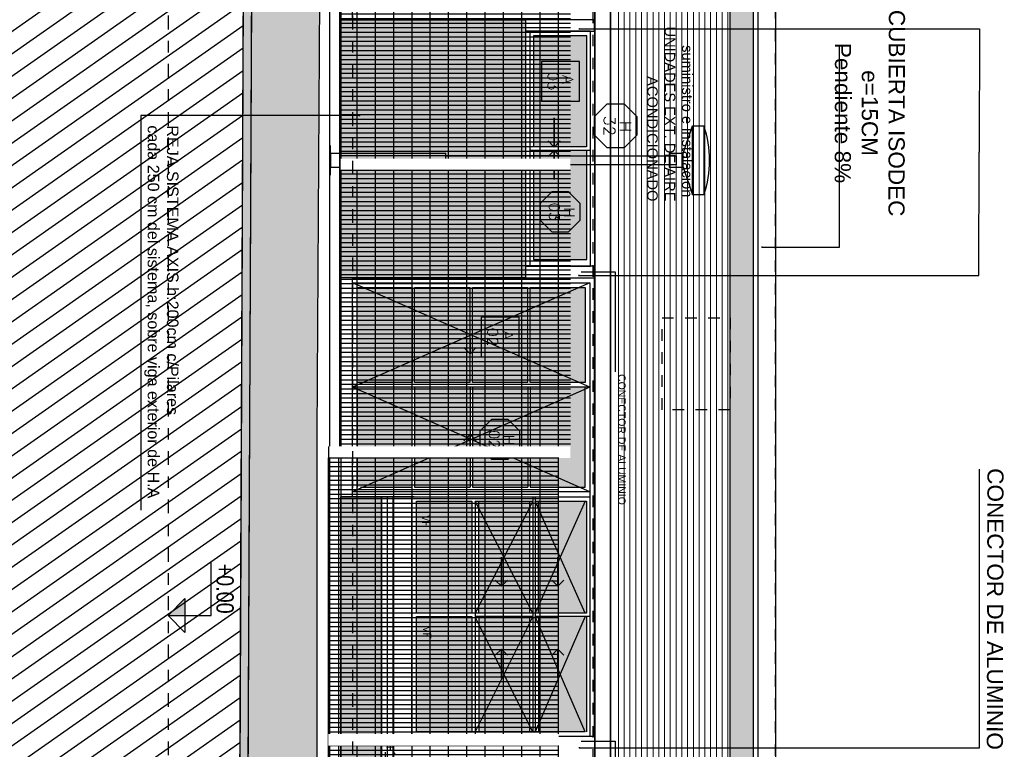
# Model space of a CAD drawing. Header units: millimetres. Extents: x 4617 to 4884, y 1258 to 1784.
# Tile 140 of 256: x 4721.35 to 4729.89, y 1411.14 to 1417.47. Entities that reach past the tile are written whole.
import ezdxf
from ezdxf.enums import TextEntityAlignment as Align

# ---------------------------------------------------------------- set-up
doc = ezdxf.new("R2010")
doc.units = ezdxf.units.MM
doc.header["$LTSCALE"] = 0.4
doc.set_wipeout_variables(frame=1)
for name, pattern in [('DASHDOT', [1, 0.5, -0.25, 0, -0.25]), ('DOT', [6.35, 0, -6.35]), ('RAYITAS', [0.375, 0.25, -0.125])]:
    doc.linetypes.add(name, pattern=pattern)
for name, color, linetype in [('00 AC - ABERTURAS ALUMINIO - HATCH', 254, 'Continuous'), ('00 AC - ABERTURAS ALUMINIO - TIPO', 3, 'Continuous'), ('200', 6, 'Continuous'), ('200cotas50', 1, 'Continuous'), ('A ALUMINIO', 4, 'Continuous'), ('A HERRERÍA', 4, 'Continuous'), ('A MURO', 1, 'Continuous'), ('A MURO VISTO', 2, 'Continuous'), ('A PROYECCION', 8, 'Continuous'), ('A VEGETACIÓN', 253, 'Continuous'), ('Hatch 354', 254, 'Continuous'), ('Hatch Ladrillo Visto', 32, 'Continuous'), ('Hatch MURO', 252, 'Continuous'), ('TXT', 3, 'Continuous'), ('TXT COTA', 3, 'Continuous'), ('TXT TERMINACIONES', 3, 'Continuous')]:
    doc.layers.add(name, color=color, linetype=linetype)
doc.layers.add('04 gris', color=252, linetype='Continuous', lineweight=13)
doc.layers.add('A_PAVIMENTO EXT_', color=254, linetype='Continuous', lineweight=9)
doc.styles.add('arial', font='arial.ttf')
doc.styles.add('ARIAL 0.0014', font='arial.ttf', dxfattribs={"height": 0.0014})
doc.styles.add('ARIAL NARROW', font='ARIALN.TTF')
doc.styles.add('ROMANS', font='romans', dxfattribs={"height": 2})
doc.styles.add('SaAS simplex', font='simplex.shx', dxfattribs={"width": 0.8})
doc.styles.get("Standard").update_dxf_attribs({"font": 'arial.ttf'})
doc.dimstyles.new('COTAS 125', dxfattribs={"dimscale": 0.01, "dimtxt": 15, "dimasz": 8, "dimexe": 5, "dimexo": 20, "dimgap": 10, "dimtad": 0, "dimzin": 9, "dimdsep": 46, "dimtxsty": 'SaAS simplex', "dimblk": 'OBLIQUE', "dimcen": 0, "dimclrd": 8, "dimclre": 8, "dimclrt": 256, "dimadec": 1, "dimazin": 0, "dimtfac": 1, "dimtmove": 2, "dimatfit": 3, "dimldrblk": 'OBLIQUE', "dimfxl": 10, "dimlwd": -1, "dimlwe": -1, "dimarcsym": 0})

# ---------------------------------------------------------------- blocks, each defined once
blk = doc.blocks.new('AL 02 b f')
at = {"layer": 'Hatch 354'}
h = blk.add_hatch(color=256, dxfattribs=at)
h.dxf.hatch_style = 1
h.paths.add_polyline_path([(0.9068, 2.0241), (0.08, 2.0241), (0.08, 1.5466), (0.9068, 1.5466)])
h.paths.add_polyline_path([(1.8136, 2.0241), (0.9468, 2.0241), (0.9468, 1.5466), (1.8136, 1.5466)])
h.paths.add_polyline_path([(1.8136, 1.5266), (0.9468, 1.5266), (0.9468, 1.0441), (1.8136, 1.0441)])
h.paths.add_polyline_path([(0.9068, 1.5266), (0.08, 1.5266), (0.08, 1.0441), (0.9068, 1.0441)])
h.paths.add_polyline_path([(0.9068, 1.0241), (0.08, 1.0241), (0.08, 0.5416), (0.9068, 0.5416)])
h.paths.add_polyline_path([(1.8136, 1.0241), (0.9468, 1.0241), (0.9468, 0.5416), (1.8136, 0.5416)])
h.paths.add_polyline_path([(1.8136, 0.5216), (0.9468, 0.5216), (0.9468, 0.0441), (1.8136, 0.0441)])
h.paths.add_polyline_path([(0.9068, 0.5216), (0.08, 0.5216), (0.08, 0.0441), (0.9068, 0.0441)])
h.paths.add_polyline_path([(2.9068, 1.0391), (1.9368, 1.0391), (1.9368, 0.5591), (2.9068, 0.5591)])
h.paths.add_polyline_path([(3.9366, 1.0389), (2.9368, 1.0391), (2.9368, 0.5591), (3.9366, 0.5591)])
h.paths.add_polyline_path([(3.9366, 1.5391), (2.9368, 1.5391), (2.9368, 1.0991), (3.9365, 1.0991)])
h.paths.add_polyline_path([(2.9068, 1.5391), (1.9368, 1.5391), (1.9368, 1.0991), (2.9068, 1.0991)])
h.paths.add_polyline_path([(2.9068, 2.0341), (1.9368, 2.0341), (1.9368, 1.6191), (2.9068, 1.6191)])
h.paths.add_polyline_path([(3.9366, 2.0341), (3.0346, 2.0341), (2.9368, 2.0341), (2.9368, 1.6189), (3.9366, 1.6189)])
at = {"layer": 'A ALUMINIO'}
for p, q in [((1.8969, 2.1041), (-0.0033, 2.1041)), ((3.9767, 2.1041), (-0.0033, 2.1041)), ((3.9766, 2.1041), (-0.0033, 2.1041)), ((-0.0033, 0.0041), (-0.0033, 2.1041)), ((0.9468, 2.0641), (0.9468, 0.0041)), ((1.8536, 2.0641), (3.9766, 2.0641)), ((2.9368, 2.0641), (2.9368, 1.5891)), ((3.9767, 2.1041), (3.9767, 0.5191)), ((1.8136, 2.0241), (0.9468, 2.0241)), ((1.8136, 1.5466), (1.8136, 2.0241)), ((1.9368, 1.5891), (1.9368, 2.0241)), ((2.9368, 2.0341), (3.9366, 2.0341)), ((3.9366, 2.0241), (3.9366, 1.5391)), ((0.9468, 1.5466), (1.8136, 1.5466)), ((1.8968, 1.5891), (3.9366, 1.5891)), ((1.8968, 1.5691), (3.9366, 1.5691)), ((1.9368, 1.0691), (1.9368, 1.5691)), ((2.9368, 1.6189), (3.9366, 1.6189)), ((2.9368, 1.5691), (2.9368, 1.0691)), ((2.9368, 1.5391), (3.9366, 1.5391)), ((3.9366, 1.5391), (3.9365, 1.0389)), ((0.9068, 1.5266), (0.08, 1.5266)), ((0.9468, 1.5266), (1.8136, 1.5266)), ((1.9368, 1.0691), (3.9766, 1.0691)), ((1.9368, 1.0391), (2.9068, 1.0391)), ((2.9368, 1.0991), (3.9366, 1.0991)), ((2.9368, 1.0391), (3.9366, 1.0389)), ((0.9068, 1.0241), (0.08, 1.0241)), ((0.9468, 1.0241), (1.8136, 1.0241)), ((3.9766, 0.5191), (1.8968, 0.5191)), ((1.8969, 0.0041), (-0.0033, 0.0041)), ((0.9468, 0.0441), (1.8136, 0.0441))]:
    blk.add_line(p, q, dxfattribs=at)
for points in [[(0.04, 0.0041), (0.04, 2.0641), (1.8536, 2.0641), (1.8536, 0.0041)], [(1.8968, 0.0041), (1.8968, 2.0641)], [(1.9368, 1.5891), (1.9368, 2.0241)], [(2.9068, 1.5391), (2.9068, 1.0991), (1.9368, 1.0991), (1.9368, 1.5391), (2.9068, 1.5391)], [(0.9068, 1.5266), (0.9068, 1.0441), (0.08, 1.0441), (0.08, 1.5266)], [(0.9468, 1.0441), (1.8136, 1.0441), (1.8136, 1.5266)], [(2.9068, 1.0391), (2.9068, 0.5591), (1.9368, 0.5591), (1.9368, 1.0391)], [(3.9366, 1.0389), (3.9366, 0.5592), (2.9368, 0.559), (2.9368, 1.0391)], [(0.9068, 1.0241), (0.9068, 0.5416), (0.08, 0.5416), (0.08, 1.0241)], [(0.9468, 0.5416), (1.8136, 0.5416), (1.8136, 1.0241)], [(1.8136, 0.0741), (1.8136, 0.5216), (0.9468, 0.5216)]]:
    blk.add_lwpolyline(points, dxfattribs=at)
for points in [[(0.08, 1.5566), (0.08, 2.0241), (0.9068, 2.0241), (0.9068, 1.5466), (0.08, 1.5466)], [(2.9068, 2.0341), (2.9068, 1.6191), (1.9368, 1.6191), (1.9368, 2.0341)], [(0.08, 0.5216), (0.9068, 0.5216), (0.9068, 0.0441), (0.08, 0.0441)]]:
    blk.add_lwpolyline(points, close=True, dxfattribs=at)
at = {"layer": 'A PROYECCION'}
for p, q in [((0.04, 2.0641), (0.9468, 0.0041)), ((0.9468, 2.0641), (0.04, 0.0041)), ((0.9468, 2.0641), (1.8536, 0.0041)), ((1.8536, 2.0641), (0.9468, 0.0041)), ((2.9068, 2.0241), (1.9368, 1.5891)), ((1.9368, 2.0241), (2.9068, 1.5891)), ((2.9368, 2.0241), (3.9366, 1.5891)), ((3.9366, 2.0241), (2.9368, 1.5891)), ((1.9368, 1.5691), (2.9068, 1.0691)), ((2.9068, 1.569), (1.9368, 1.0691)), ((2.9368, 1.569), (3.9366, 1.0691)), ((3.9366, 1.5691), (2.9417, 1.0691))]:
    blk.add_line(p, q, dxfattribs=at)
for points in [[(2.6215, 1.8384), (2.6746, 1.7853), (2.4218, 1.7853), (2.6746, 1.7853), (2.6215, 1.7323)], [(3.2719, 1.8384), (3.2188, 1.7853), (3.4716, 1.7853), (3.2188, 1.7853), (3.2719, 1.7323)], [(2.6213, 1.3484), (2.6744, 1.2953), (2.4216, 1.2953), (2.6744, 1.2953), (2.6213, 1.2423)], [(3.2721, 1.3484), (3.219, 1.2953), (3.4718, 1.2953), (3.219, 1.2953), (3.2721, 1.2423)], [(0.603, 1.0772), (0.6561, 1.0241), (0.5286, 1.0241), (0.6561, 1.0241), (0.603, 0.971)], [(1.4111, 1.0772), (1.358, 1.0241), (1.4856, 1.0241), (1.358, 1.0241), (1.4111, 0.971)]]:
    blk.add_lwpolyline(points, dxfattribs=at)
blk = doc.blocks.new('ab baño')
at = {"layer": 'Hatch 354'}
h = blk.add_hatch(color=256, dxfattribs=at)
h.dxf.hatch_style = 1
h.paths.add_polyline_path([(-1.004, -0.53), (-0.06, -0.53), (-0.06, -0.0659), (-1.004, -0.0659)])
h.paths.add_polyline_path([(-1.9992, -0.53), (-1.0353, -0.53), (-1.0356, -0.0659), (-1.9992, -0.0659)])
at = {"layer": 'A ALUMINIO'}
for p, q in [((-1.0356, -0.07), (-1.0356, -0.53)), ((-1.004, -0.04), (-1.004, -0.56)), ((0, -0.56), (-2.0396, -0.56))]:
    blk.add_line(p, q, dxfattribs=at)
blk.add_lwpolyline([(0, -0.0359), (-2.0396, -0.0359), (-2.0396, -0.6), (0, -0.6)], close=True, dxfattribs=at)
for points in [[(-1.0356, -0.0659), (-1.9992, -0.0659), (-1.9992, -0.53), (-1.035, -0.53)], [(-1.005, -0.53), (-0.06, -0.53), (-0.06, -0.0659), (-1.004, -0.0659)]]:
    blk.add_lwpolyline(points, dxfattribs=at)
at = {"layer": 'A PROYECCION'}
for points in [[(-1.0877, -0.2969), (-1.0346, -0.35), (-1.2874, -0.35), (-1.0346, -0.35), (-1.0877, -0.4031)], [(-0.9515, -0.2969), (-1.0046, -0.35), (-0.7518, -0.35), (-1.0046, -0.35), (-0.9515, -0.4031)]]:
    blk.add_lwpolyline(points, dxfattribs=at)
blk = doc.blocks.new('AXIS 2')
at = {"layer": 'A HERRERÍA'}
h = blk.add_hatch(dxfattribs=at)
h.set_pattern_fill('GRATE', color=254, scale=0.05, angle=180)
h.set_pattern_definition([(90, (221.17776, 192.91385), (-0.0396875, 2e-17), []), (180, (221.17776, 192.91385), (-1e-16, -0.15875), [])])
h.paths.add_polyline_path([(368.218, 149.751), (368.2182, 148.2675), (368.2182, 149.7207)], flags=16)
h.paths.add_polyline_path([(368.2186, 147.8057), (368.2182, 149.8057), (365.8217, 149.8057), (365.822, 147.8057)])
blk.add_lwpolyline([(365.722, 147.8057), (365.822, 147.8057), (365.822, 149.8057)], dxfattribs=at)
at = {"ltscale": 0.001}
blk.add_wipeout([(368.2186, 149.8057), (368.2186, 147.8057), (368.3186, 147.8057), (368.3186, 149.8057)], dxfattribs=at).dxf.layer = 'A HERRERÍA'
blk = doc.blocks.new('Nivel corte')
at = {"color": 0}
for p, q in [((0, 0.2), (0.25, 0.2)), ((0, 0), (0, 0.2)), ((0.0784, 0.0784), (-0.0784, 0.0784)), ((0, 0), (-0.0784, 0.0784)), ((0, 0), (0.0784, 0.0784))]:
    blk.add_line(p, q, dxfattribs=at)
blk.add_solid([(0, 0), (0.0784, 0.0784), (0, 0.0784), (0.0784, 0.0784)], dxfattribs=at)
at = {"color": 0, "style": 'ARIAL NARROW', "flags": 4}
blk.add_attdef('NIVEL', text='', height=0.08, dxfattribs=at).set_placement((0.125, 0.2), align=Align.BOTTOM_CENTER)
blk = doc.blocks.new('*U468')
at = {"color": 0, "linetype": 'ByBlock'}
blk.add_lwpolyline([(-0.287, -0.195), (0.287, -0.195), (0.287, 0.354), (-0.287, 0.354)], close=True, dxfattribs=at)
at = {"color": 0, "linetype": 'ByBlock', "style": 'ROMANS', "width": 1.1}
blk.add_text('A', height=0.15, dxfattribs=at).set_placement((-0.088, 0.112))
at = {"color": 0, "linetype": 'ByBlock', "style": 'ROMANS', "width": 1.05}
blk.add_attdef('NRO', text='', height=0.15, dxfattribs=at).set_placement((0, -0.027), align=Align.MIDDLE)
blk = doc.blocks.new('*U575')
at = {"color": 0, "linetype": 'ByBlock', "ltscale": 0.1}
blk.add_lwpolyline([(0, 0.344), (0.119, 0.344), (0.288, 0.175), (0.288, -0.064), (0.119, -0.233), (0, -0.233), (-0.119, -0.233), (-0.288, -0.064), (-0.288, 0.175), (-0.119, 0.344)], close=True, dxfattribs=at)
at = {"color": 0, "style": 'ROMANS', "width": 1.1}
blk.add_text('H', height=0.15, dxfattribs=at).set_placement((-0.088, 0.112))
at = {"color": 0, "linetype": 'ByBlock', "style": 'ROMANS', "width": 1.05}
blk.add_attdef('NRO', text='', height=0.15, dxfattribs=at).set_placement((0, -0.027), align=Align.MIDDLE)
blk = doc.blocks.new('_Oblique')
at = {"layer": 'TXT COTA', "color": 0, "lineweight": -2}
blk.add_line((-0.5, -0.5), (0.5, 0.5), dxfattribs=at)
blk = doc.blocks.new('A$C4B2F62BB')
at = {"layer": 'A HERRERÍA'}
for p, q in [((0.24, 3.07), (0, 3.15)), ((0.36, 3.07), (0.6, 3.15))]:
    blk.add_line(p, q, dxfattribs=at)
for points in [[(0, 3.25), (0.6, 3.25), (0.6, 3.15), (0, 3.15)], [(0.24, 2.95), (0.36, 2.95), (0.36, 3.07), (0.24, 3.07)], [(0.24, 0.01), (0.36, 0.01), (0.36, 1.01), (0.24, 1.01)], [(0.175, 0), (0.425, 0), (0.425, 0.01), (0.175, 0.01)]]:
    blk.add_lwpolyline(points, close=True, dxfattribs=at)
blk.add_lwpolyline([(0.26, 1.01), (0.26, 3.01), (0.34, 3.01), (0.34, 1.01)], dxfattribs=at)
blk.add_arc((0.3, 2.375), 0.925, 71.07536, 108.92464, dxfattribs=at)

msp = doc.modelspace()

# ---------------------------------------------------------------- hatches: boundary and pattern name
at = {"layer": '04 gris'}
h = msp.add_hatch(color=256, dxfattribs=at)
h.dxf.hatch_style = 1
h.paths.add_polyline_path([(4723.4114, 1429.9994), (4723.2588, 1396.0386), (4723.1888, 1396.0386), (4723.3421, 1429.9994)])
at = {"layer": 'A MURO VISTO', "ltscale": 0.001}
h = msp.add_hatch(color=252, dxfattribs=at)
h.dxf.hatch_style = 1
h.paths.add_polyline_path([(4727.5105, 1395.9383), (4727.5105, 1429.8494), (4727.7105, 1429.8494), (4727.7105, 1395.9383)])
at = {"layer": 'A MURO VISTO'}
h = msp.add_hatch(color=253, dxfattribs=at)
h.dxf.hatch_style = 1
h.paths.add_polyline_path([(4724.4829, 1413.3285), (4724.4839, 1406.6788), (4724.134, 1406.6788), (4724.133, 1413.3285)])
at = {"layer": 'A VEGETACIÓN'}
h = msp.add_hatch(dxfattribs=at)
h.set_pattern_fill('LINE', color=253, scale=0.05, angle=-55, double=1)
h.set_pattern_definition([(215, (219.56141, 680.53685), (0.091055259, -0.130040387), [])])
edge = h.paths.add_edge_path()
edge.add_arc((4605.9806, 1374.5539), 117.0414, 0.841143, 1.641994)
edge.add_line((4722.9739, 1377.9077), (4722.9739, 1378.3078))
edge.add_line((4722.9739, 1378.3078), (4723.1239, 1378.3078))
edge.add_line((4723.1239, 1378.3078), (4723.1239, 1381.0768))
edge.add_line((4723.1239, 1381.0768), (4723.121, 1381.1052))
edge.add_line((4723.121, 1381.1052), (4723.1182, 1381.1335))
edge.add_line((4723.1182, 1381.1335), (4723.1153, 1381.1619))
edge.add_line((4723.1153, 1381.1619), (4723.1124, 1381.1903))
edge.add_line((4723.1124, 1381.1903), (4723.1095, 1381.2187))
edge.add_line((4723.1095, 1381.2187), (4723.1066, 1381.247))
edge.add_line((4723.1066, 1381.247), (4723.1037, 1381.2754))
edge.add_line((4723.1037, 1381.2754), (4723.1008, 1381.3038))
edge.add_line((4723.1008, 1381.3038), (4723.0979, 1381.3322))
edge.add_line((4723.0979, 1381.3322), (4723.095, 1381.3605))
edge.add_line((4723.095, 1381.3605), (4723.0921, 1381.3889))
edge.add_line((4723.0921, 1381.3889), (4723.0892, 1381.4173))
edge.add_line((4723.0892, 1381.4173), (4723.0863, 1381.4457))
edge.add_line((4723.0863, 1381.4457), (4723.0834, 1381.474))
edge.add_line((4723.0834, 1381.474), (4723.0804, 1381.5024))
edge.add_line((4723.0804, 1381.5024), (4723.0775, 1381.5308))
edge.add_line((4723.0775, 1381.5308), (4723.0745, 1381.5592))
edge.add_line((4723.0745, 1381.5592), (4723.0716, 1381.5875))
edge.add_line((4723.0716, 1381.5875), (4723.0686, 1381.6159))
edge.add_line((4723.0686, 1381.6159), (4723.0657, 1381.6443))
edge.add_line((4723.0657, 1381.6443), (4723.0627, 1381.6727))
edge.add_line((4723.0627, 1381.6727), (4723.0597, 1381.701))
edge.add_line((4723.0597, 1381.701), (4723.0567, 1381.7294))
edge.add_line((4723.0567, 1381.7294), (4723.0537, 1381.7578))
edge.add_line((4723.0537, 1381.7578), (4723.0507, 1381.7862))
edge.add_line((4723.0507, 1381.7862), (4723.0476, 1381.8145))
edge.add_line((4723.0476, 1381.8145), (4723.0446, 1381.8429))
edge.add_line((4723.0446, 1381.8429), (4723.0415, 1381.8713))
edge.add_line((4723.0415, 1381.8713), (4723.0385, 1381.8997))
edge.add_line((4723.0385, 1381.8997), (4723.0354, 1381.928))
edge.add_line((4723.0354, 1381.928), (4723.0323, 1381.9564))
edge.add_line((4723.0323, 1381.9564), (4723.0292, 1381.9848))
edge.add_line((4723.0292, 1381.9848), (4723.0261, 1382.0132))
edge.add_line((4723.0261, 1382.0132), (4723.0229, 1382.0415))
edge.add_line((4723.0229, 1382.0415), (4723.0198, 1382.0699))
edge.add_line((4723.0198, 1382.0699), (4723.0166, 1382.0983))
edge.add_line((4723.0166, 1382.0983), (4723.0134, 1382.1267))
edge.add_line((4723.0134, 1382.1267), (4723.0102, 1382.1551))
edge.add_line((4723.0102, 1382.1551), (4723.007, 1382.1834))
edge.add_line((4723.007, 1382.1834), (4723.0037, 1382.2118))
edge.add_line((4723.0037, 1382.2118), (4723.0005, 1382.2402))
edge.add_line((4723.0005, 1382.2402), (4722.9972, 1382.2686))
edge.add_line((4722.9972, 1382.2686), (4722.9939, 1382.297))
edge.add_line((4722.9939, 1382.297), (4722.9906, 1382.3253))
edge.add_line((4722.9906, 1382.3253), (4722.9873, 1382.3537))
edge.add_line((4722.9873, 1382.3537), (4722.9839, 1382.3821))
edge.add_line((4722.9839, 1382.3821), (4722.9805, 1382.4105))
edge.add_line((4722.9805, 1382.4105), (4722.9771, 1382.4389))
edge.add_line((4722.9771, 1382.4389), (4722.9737, 1382.4672))
edge.add_line((4722.9737, 1382.4672), (4722.9703, 1382.4956))
edge.add_line((4722.9703, 1382.4956), (4722.9668, 1382.524))
edge.add_line((4722.9668, 1382.524), (4722.9633, 1382.5524))
edge.add_line((4722.9633, 1382.5524), (4722.9598, 1382.5808))
edge.add_line((4722.9598, 1382.5808), (4722.9563, 1382.6092))
edge.add_line((4722.9563, 1382.6092), (4722.9527, 1382.6375))
edge.add_line((4722.9527, 1382.6375), (4722.9491, 1382.6659))
edge.add_line((4722.9491, 1382.6659), (4722.9455, 1382.6943))
edge.add_line((4722.9455, 1382.6943), (4722.9419, 1382.7227))
edge.add_line((4722.9419, 1382.7227), (4722.9382, 1382.7511))
edge.add_line((4722.9382, 1382.7511), (4722.9345, 1382.7795))
edge.add_line((4722.9345, 1382.7795), (4722.9308, 1382.8078))
edge.add_line((4722.9308, 1382.8078), (4722.9271, 1382.8362))
edge.add_line((4722.9271, 1382.8362), (4722.9233, 1382.8646))
edge.add_line((4722.9233, 1382.8646), (4722.9195, 1382.893))
edge.add_line((4722.9195, 1382.893), (4722.9157, 1382.9214))
edge.add_line((4722.9157, 1382.9214), (4722.9118, 1382.9498))
edge.add_line((4722.9118, 1382.9498), (4722.9079, 1382.9782))
edge.add_line((4722.9079, 1382.9782), (4722.904, 1383.0065))
edge.add_line((4722.904, 1383.0065), (4722.9, 1383.0349))
edge.add_line((4722.9, 1383.0349), (4722.8961, 1383.0633))
edge.add_line((4722.8961, 1383.0633), (4722.892, 1383.0917))
edge.add_line((4722.892, 1383.0917), (4722.888, 1383.1201))
edge.add_line((4722.888, 1383.1201), (4722.8839, 1383.1485))
edge.add_line((4722.8839, 1383.1485), (4722.8798, 1383.1769))
edge.add_line((4722.8798, 1383.1769), (4722.8757, 1383.2053))
edge.add_line((4722.8757, 1383.2053), (4722.8715, 1383.2337))
edge.add_line((4722.8715, 1383.2337), (4722.8673, 1383.2621))
edge.add_line((4722.8673, 1383.2621), (4722.863, 1383.2905))
edge.add_line((4722.863, 1383.2905), (4722.8587, 1383.3188))
edge.add_line((4722.8587, 1383.3188), (4722.8544, 1383.3472))
edge.add_line((4722.8544, 1383.3472), (4722.85, 1383.3756))
edge.add_line((4722.85, 1383.3756), (4722.8456, 1383.404))
edge.add_line((4722.8456, 1383.404), (4722.8412, 1383.4324))
edge.add_line((4722.8412, 1383.4324), (4722.8367, 1383.4608))
edge.add_line((4722.8367, 1383.4608), (4722.8322, 1383.4892))
edge.add_line((4722.8322, 1383.4892), (4722.8277, 1383.5176))
edge.add_line((4722.8277, 1383.5176), (4722.8231, 1383.546))
edge.add_line((4722.8231, 1383.546), (4722.8185, 1383.5744))
edge.add_line((4722.8185, 1383.5744), (4722.8138, 1383.6028))
edge.add_line((4722.8138, 1383.6028), (4722.8091, 1383.6312))
edge.add_line((4722.8091, 1383.6312), (4722.8043, 1383.6596))
edge.add_line((4722.8043, 1383.6596), (4722.7996, 1383.688))
edge.add_line((4722.7996, 1383.688), (4722.7947, 1383.7164))
edge.add_line((4722.7947, 1383.7164), (4722.7898, 1383.7448))
edge.add_line((4722.7898, 1383.7448), (4722.7849, 1383.7732))
edge.add_line((4722.7849, 1383.7732), (4722.78, 1383.8016))
edge.add_line((4722.78, 1383.8016), (4722.775, 1383.83))
edge.add_line((4722.775, 1383.83), (4722.7699, 1383.8584))
edge.add_line((4722.7699, 1383.8584), (4722.7648, 1383.8868))
edge.add_line((4722.7648, 1383.8868), (4722.7597, 1383.9152))
edge.add_line((4722.7597, 1383.9152), (4722.7545, 1383.9436))
edge.add_line((4722.7545, 1383.9436), (4722.7493, 1383.972))
edge.add_line((4722.7493, 1383.972), (4722.744, 1384.0004))
edge.add_line((4722.744, 1384.0004), (4722.7387, 1384.0288))
edge.add_line((4722.7387, 1384.0288), (4722.7333, 1384.0572))
edge.add_line((4722.7333, 1384.0572), (4722.7279, 1384.0857))
edge.add_line((4722.7279, 1384.0857), (4722.7224, 1384.1141))
edge.add_line((4722.7224, 1384.1141), (4722.7169, 1384.1425))
edge.add_line((4722.7169, 1384.1425), (4722.7114, 1384.1709))
edge.add_line((4722.7114, 1384.1709), (4722.7058, 1384.1993))
edge.add_line((4722.7058, 1384.1993), (4722.7002, 1384.2277))
edge.add_line((4722.7002, 1384.2277), (4722.6945, 1384.2561))
edge.add_line((4722.6945, 1384.2561), (4722.6889, 1384.2845))
edge.add_line((4722.6889, 1384.2845), (4722.6832, 1384.3129))
edge.add_line((4722.6832, 1384.3129), (4722.6776, 1384.3413))
edge.add_line((4722.6776, 1384.3413), (4722.672, 1384.3698))
edge.add_line((4722.672, 1384.3698), (4722.6664, 1384.3982))
edge.add_line((4722.6664, 1384.3982), (4722.6608, 1384.4266))
edge.add_line((4722.6608, 1384.4266), (4722.6553, 1384.455))
edge.add_line((4722.6553, 1384.455), (4722.6498, 1384.4834))
edge.add_line((4722.6498, 1384.4834), (4722.6443, 1384.5118))
edge.add_line((4722.6443, 1384.5118), (4722.6389, 1384.5402))
edge.add_line((4722.6389, 1384.5402), (4722.6336, 1384.5686))
edge.add_line((4722.6336, 1384.5686), (4722.6284, 1384.597))
edge.add_line((4722.6284, 1384.597), (4722.6232, 1384.6254))
edge.add_line((4722.6232, 1384.6254), (4722.6182, 1384.6538))
edge.add_line((4722.6182, 1384.6538), (4722.6132, 1384.6822))
edge.add_line((4722.6132, 1384.6822), (4722.6083, 1384.7106))
edge.add_line((4722.6083, 1384.7106), (4722.6036, 1384.739))
edge.add_line((4722.6036, 1384.739), (4722.599, 1384.7674))
edge.add_line((4722.599, 1384.7674), (4722.5945, 1384.7958))
edge.add_line((4722.5945, 1384.7958), (4722.5901, 1384.8242))
edge.add_line((4722.5901, 1384.8242), (4722.5859, 1384.8526))
edge.add_line((4722.5859, 1384.8526), (4722.5818, 1384.881))
edge.add_line((4722.5818, 1384.881), (4722.5779, 1384.9093))
edge.add_line((4722.5779, 1384.9093), (4722.5742, 1384.9377))
edge.add_line((4722.5742, 1384.9377), (4722.5706, 1384.9661))
edge.add_line((4722.5706, 1384.9661), (4722.5672, 1384.9945))
edge.add_line((4722.5672, 1384.9945), (4722.564, 1385.0229))
edge.add_line((4722.564, 1385.0229), (4722.561, 1385.0512))
edge.add_line((4722.561, 1385.0512), (4722.5582, 1385.0796))
edge.add_line((4722.5582, 1385.0796), (4722.5557, 1385.108))
edge.add_line((4722.5557, 1385.108), (4722.5533, 1385.1363))
edge.add_line((4722.5533, 1385.1363), (4722.5512, 1385.1647))
edge.add_line((4722.5512, 1385.1647), (4722.5493, 1385.193))
edge.add_line((4722.5493, 1385.193), (4722.5477, 1385.2214))
edge.add_line((4722.5477, 1385.2214), (4722.5463, 1385.2497))
edge.add_line((4722.5463, 1385.2497), (4722.5452, 1385.2781))
edge.add_line((4722.5452, 1385.2781), (4722.5443, 1385.3064))
edge.add_line((4722.5443, 1385.3064), (4722.5437, 1385.3347))
edge.add_line((4722.5437, 1385.3347), (4722.5434, 1385.3631))
edge.add_line((4722.5434, 1385.3631), (4722.5434, 1385.3914))
edge.add_line((4722.5434, 1385.3914), (4722.5437, 1385.4197))
edge.add_line((4722.5437, 1385.4197), (4722.5443, 1385.448))
edge.add_line((4722.5443, 1385.448), (4722.5452, 1385.4763))
edge.add_line((4722.5452, 1385.4763), (4722.5464, 1385.5046))
edge.add_line((4722.5464, 1385.5046), (4722.548, 1385.533))
edge.add_line((4722.548, 1385.533), (4722.5498, 1385.5612))
edge.add_line((4722.5498, 1385.5612), (4722.5519, 1385.5895))
edge.add_line((4722.5519, 1385.5895), (4722.5543, 1385.6178))
edge.add_line((4722.5543, 1385.6178), (4722.5569, 1385.6461))
edge.add_line((4722.5569, 1385.6461), (4722.5598, 1385.6744))
edge.add_line((4722.5598, 1385.6744), (4722.563, 1385.7026))
edge.add_line((4722.563, 1385.7026), (4722.5664, 1385.7309))
edge.add_line((4722.5664, 1385.7309), (4722.5701, 1385.7591))
edge.add_line((4722.5701, 1385.7591), (4722.574, 1385.7874))
edge.add_line((4722.574, 1385.7874), (4722.5781, 1385.8156))
edge.add_line((4722.5781, 1385.8156), (4722.5825, 1385.8439))
edge.add_line((4722.5825, 1385.8439), (4722.5871, 1385.8721))
edge.add_line((4722.5871, 1385.8721), (4722.5918, 1385.9003))
edge.add_line((4722.5918, 1385.9003), (4722.5968, 1385.9285))
edge.add_line((4722.5968, 1385.9285), (4722.602, 1385.9567))
edge.add_line((4722.602, 1385.9567), (4722.6073, 1385.9849))
edge.add_line((4722.6073, 1385.9849), (4722.6129, 1386.0131))
edge.add_line((4722.6129, 1386.0131), (4722.6185, 1386.0412))
edge.add_line((4722.6185, 1386.0412), (4722.6244, 1386.0694))
edge.add_line((4722.6244, 1386.0694), (4722.6304, 1386.0975))
edge.add_line((4722.6304, 1386.0975), (4722.6366, 1386.1257))
edge.add_line((4722.6366, 1386.1257), (4722.6429, 1386.1538))
edge.add_line((4722.6429, 1386.1538), (4722.6493, 1386.1819))
edge.add_line((4722.6493, 1386.1819), (4722.6559, 1386.21))
edge.add_line((4722.6559, 1386.21), (4722.6626, 1386.2381))
edge.add_line((4722.6626, 1386.2381), (4722.6694, 1386.2662))
edge.add_line((4722.6694, 1386.2662), (4722.6763, 1386.2942))
edge.add_line((4722.6763, 1386.2942), (4722.6832, 1386.3223))
edge.add_line((4722.6832, 1386.3223), (4722.6903, 1386.3503))
edge.add_line((4722.6903, 1386.3503), (4722.6975, 1386.3784))
edge.add_line((4722.6975, 1386.3784), (4722.7047, 1386.4064))
edge.add_line((4722.7047, 1386.4064), (4722.712, 1386.4344))
edge.add_line((4722.712, 1386.4344), (4722.7194, 1386.4624))
edge.add_line((4722.7194, 1386.4624), (4722.7268, 1386.4904))
edge.add_line((4722.7268, 1386.4904), (4722.7343, 1386.5183))
edge.add_line((4722.7343, 1386.5183), (4722.7418, 1386.5463))
edge.add_line((4722.7418, 1386.5463), (4722.7493, 1386.5742))
edge.add_line((4722.7493, 1386.5742), (4722.7569, 1386.6022))
edge.add_line((4722.7569, 1386.6022), (4722.7645, 1386.6301))
edge.add_line((4722.7645, 1386.6301), (4722.772, 1386.658))
edge.add_line((4722.772, 1386.658), (4722.7796, 1386.6858))
edge.add_line((4722.7796, 1386.6858), (4722.7872, 1386.7137))
edge.add_line((4722.7872, 1386.7137), (4722.7948, 1386.7415))
edge.add_line((4722.7948, 1386.7415), (4722.8024, 1386.7694))
edge.add_line((4722.8024, 1386.7694), (4722.81, 1386.7972))
edge.add_line((4722.81, 1386.7972), (4722.8176, 1386.825))
edge.add_line((4722.8176, 1386.825), (4722.8252, 1386.8528))
edge.add_line((4722.8252, 1386.8528), (4722.8328, 1386.8806))
edge.add_line((4722.8328, 1386.8806), (4722.8404, 1386.9083))
edge.add_line((4722.8404, 1386.9083), (4722.8481, 1386.9361))
edge.add_line((4722.8481, 1386.9361), (4722.8557, 1386.9638))
edge.add_line((4722.8557, 1386.9638), (4722.8633, 1386.9916))
edge.add_line((4722.8633, 1386.9916), (4722.8709, 1387.0193))
edge.add_line((4722.8709, 1387.0193), (4722.8786, 1387.047))
edge.add_line((4722.8786, 1387.047), (4722.8862, 1387.0747))
edge.add_line((4722.8862, 1387.0747), (4722.8938, 1387.1024))
edge.add_line((4722.8938, 1387.1024), (4722.9015, 1387.13))
edge.add_line((4722.9015, 1387.13), (4722.9091, 1387.1577))
edge.add_line((4722.9091, 1387.1577), (4722.9168, 1387.1853))
edge.add_line((4722.9168, 1387.1853), (4722.9244, 1387.213))
edge.add_line((4722.9244, 1387.213), (4722.9321, 1387.2406))
edge.add_line((4722.9321, 1387.2406), (4722.9397, 1387.2682))
edge.add_line((4722.9397, 1387.2682), (4722.9474, 1387.2958))
edge.add_line((4722.9474, 1387.2958), (4722.955, 1387.3234))
edge.add_line((4722.955, 1387.3234), (4722.9627, 1387.351))
edge.add_line((4722.9627, 1387.351), (4722.9703, 1387.3786))
edge.add_line((4722.9703, 1387.3786), (4722.978, 1387.4062))
edge.add_line((4722.978, 1387.4062), (4722.9857, 1387.4338))
edge.add_line((4722.9857, 1387.4338), (4722.9933, 1387.4613))
edge.add_line((4722.9933, 1387.4613), (4723.001, 1387.4889))
edge.add_line((4723.001, 1387.4889), (4723.0087, 1387.5164))
edge.add_line((4723.0087, 1387.5164), (4723.0163, 1387.5439))
edge.add_line((4723.0163, 1387.5439), (4723.024, 1387.5715))
edge.add_line((4723.024, 1387.5715), (4723.0317, 1387.599))
edge.add_line((4723.0317, 1387.599), (4723.0394, 1387.6265))
edge.add_line((4723.0394, 1387.6265), (4723.047, 1387.654))
edge.add_line((4723.047, 1387.654), (4723.0547, 1387.6815))
edge.add_line((4723.0547, 1387.6815), (4723.0624, 1387.709))
edge.add_line((4723.0624, 1387.709), (4723.0701, 1387.7365))
edge.add_line((4723.0701, 1387.7365), (4723.0778, 1387.764))
edge.add_line((4723.0778, 1387.764), (4723.0855, 1387.7915))
edge.add_line((4723.0855, 1387.7915), (4723.0931, 1387.819))
edge.add_line((4723.0931, 1387.819), (4723.1008, 1387.8464))
edge.add_line((4723.1008, 1387.8464), (4723.1085, 1387.8739))
edge.add_line((4723.1085, 1387.8739), (4723.1162, 1387.9014))
edge.add_line((4723.1162, 1387.9014), (4723.1239, 1387.9288))
edge.add_line((4723.1239, 1387.9288), (4723.1316, 1387.9563))
edge.add_line((4723.1316, 1387.9563), (4723.1393, 1387.9838))
edge.add_line((4723.1393, 1387.9838), (4723.147, 1388.0112))
edge.add_line((4723.147, 1388.0112), (4723.1547, 1388.0387))
edge.add_line((4723.1547, 1388.0387), (4723.1624, 1388.0661))
edge.add_line((4723.1624, 1388.0661), (4723.1701, 1388.0935))
edge.add_line((4723.1701, 1388.0935), (4723.1778, 1388.121))
edge.add_line((4723.1778, 1388.121), (4723.1854, 1388.1484))
edge.add_line((4723.1854, 1388.1484), (4723.1931, 1388.1759))
edge.add_line((4723.1931, 1388.1759), (4723.2008, 1388.2033))
edge.add_line((4723.2008, 1388.2033), (4723.2085, 1388.2308))
edge.add_line((4723.2085, 1388.2308), (4723.2162, 1388.2582))
edge.add_line((4723.2162, 1388.2582), (4723.2239, 1388.2856))
edge.add_line((4723.2239, 1388.2856), (4723.1539, 1388.286))
edge.add_line((4723.1539, 1388.286), (4723.1604, 1389.7356))
edge.add_line((4723.1604, 1389.7356), (4722.9581, 1389.7356))
edge.add_line((4722.9581, 1389.7356), (4722.9581, 1389.8856))
edge.add_line((4722.9581, 1389.8856), (4723.1611, 1389.8856))
edge.add_line((4723.1611, 1389.8856), (4723.1881, 1395.8883))
edge.add_line((4723.1881, 1395.8883), (4722.9581, 1395.8883))
edge.add_line((4722.9581, 1395.8883), (4722.9581, 1396.0384))
edge.add_line((4722.9581, 1396.0384), (4723.1888, 1396.0386))
edge.add_line((4723.1888, 1396.0386), (4723.3421, 1429.9994))
edge.add_line((4723.3421, 1429.9994), (4723.0914, 1429.9994))
edge.add_line((4723.0914, 1429.9994), (4723.0914, 1430.1494))
edge.add_line((4723.0914, 1430.1494), (4723.3421, 1430.1494))
edge.add_line((4723.3421, 1430.1494), (4723.3533, 1432.6338))
edge.add_line((4723.3533, 1432.6338), (4723.0914, 1432.6338))
edge.add_line((4723.0914, 1432.6338), (4723.0914, 1432.7838))
edge.add_line((4723.0914, 1432.7838), (4723.4239, 1432.7838))
edge.add_line((4723.4239, 1432.7838), (4723.4572, 1440.1848))
edge.add_line((4723.4572, 1440.1848), (4716.8743, 1440.1848))
edge.add_line((4716.8743, 1440.1848), (4716.8743, 1376.2721))
edge.add_line((4716.8743, 1376.2721), (4723.0094, 1376.2721))
at = {"layer": 'A_PAVIMENTO EXT_'}
h = msp.add_hatch(dxfattribs=at)
h.set_pattern_fill('AR-CONC', color=256, scale=0.0025, angle=-90)
h.set_pattern_definition([(230, (127.50474, 863.74182), (-0.455461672, 0.039847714), [0.047625, -0.523875]), (175, (127.50474, 863.7418), (0.088108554, -0.477642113), [0.0381, -0.41910146]), (280.451445, (127.4668, 863.74514), (-0.367353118, -0.43779438), [0.04047502, -0.44522561]), (226.1842, (127.50474, 863.6148), (-0.6776976, 0.10510582), [0.0714375, -0.7858125]), (276.635558, (127.44826, 863.6236), (-0.593510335, -0.61856531), [0.06071256, -0.66783902]), (171.184151, (127.50474, 863.6148), (-0.59351034, -0.61856531), [0.05714992, -0.62864933]), (201, (127.44124, 863.64657), (-0.379035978, 0.255662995), [0.047625, -0.523875]), (146, (127.44124, 863.64657), (-0.15450507, -0.460469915), [0.0381, -0.4191]), (251.451445, (127.40965, 863.66788), (-0.53354105, -0.204806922), [0.04047502, -0.445224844]), (217.5, (127.50474, 863.74182), (-0.007721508, -0.211387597), [0, -0.41402, 0, -0.42545, 0, -0.4206875]), (187.5, (127.50474, 863.74182), (-0.167049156, -0.250451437), [0, -0.24257, 0, -0.404495, 0, -0.1603375]), (147.5, (127.64634, 863.74182), (-0.338976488, 0.01432186), [0, -0.15875, 0, -0.4953, 0, -0.657225]), (137.5, (127.70984, 863.74182), (-0.370322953, -0.063566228), [0, -0.206375, 0, -0.32893, 0, -0.466725])])
h.paths.add_polyline_path([(4723.7288, 1396.0386), (4723.9239, 1396.0385), (4723.9239, 1413.8651), (4724.0214, 1429.5975), (4724.0224, 1429.5958), (4724.0224, 1429.8977), (4724.0233, 1429.8994), (4724.0239, 1429.9994), (4723.8814, 1429.9994), (4723.8114, 1429.9994), (4723.4114, 1429.9994), (4723.2588, 1396.0386), (4723.6588, 1396.0386)])
h.paths.add_polyline_path([(4723.5094, 1429.6944), (4723.4114, 1429.7924), (4723.5094, 1429.8904)], flags=16)
h.paths.add_polyline_path([(4723.5092, 1396.5324), (4723.5092, 1396.1914), (4723.6624, 1396.1914), (4723.6624, 1396.5324)], flags=16)
h.paths.add_polyline_path([(4723.6636, 1429.8086), (4723.6636, 1429.4676), (4723.8168, 1429.4676), (4723.8168, 1429.8086)], flags=16)
at = {"layer": 'Hatch Ladrillo Visto', "lineweight": 13}
h = msp.add_hatch(dxfattribs=at)
h.set_pattern_fill('_USER', color=256, scale=0.05, angle=990, pattern_type=0)
h.set_pattern_definition([(270, (4747.691375, 1451.45255), (0.05, -9e-17), [])])
h.paths.add_polyline_path([(4727.4979, 1429.8988), (4727.4979, 1429.5718), (4727.4979, 1427.5098), (4727.4979, 1421.1873), (4727.4979, 1411.1941), (4727.4979, 1406.8791), (4727.4979, 1404.7241), (4727.4979, 1402.6041), (4727.4979, 1400.4491), (4727.4979, 1396.2191), (4727.4979, 1395.8881), (4726.4739, 1395.8881), (4726.4739, 1396.1881), (4726.3379, 1396.1881), (4726.3779, 1396.1881), (4726.5012, 1396.1881), (4726.5179, 1396.1881), (4726.5179, 1429.5988), (4726.4934, 1429.5988), (4724.1771, 1429.6012), (4724.1713, 1429.9045)])
h.paths.add_polyline_path([(4725.991, 1429.5988), (4726.2848, 1429.5988), (4726.2848, 1429.6013), (4725.991, 1429.6013)], flags=17)
at = {"layer": 'Hatch MURO', "true_color": 0xf5b800}
h = msp.add_hatch(color=40, dxfattribs=at)
h.dxf.hatch_style = 1
h.paths.add_polyline_path([(4725.7339, 1415.2287), (4724.1339, 1415.2287), (4724.1339, 1417.4687), (4725.7339, 1417.4687)])

# ---------------------------------------------------------------- linework, layer by layer
at = {"layer": '04 gris'}
for p, q in [((4726.3339, 1396.1887), (4726.3339, 1429.5975)), ((4726.3339, 1396.1887), (4726.3339, 1429.5975)), ((4726.3396, 1396.1887), (4726.3396, 1429.5975)), ((4726.4683, 1396.1887, -10), (4726.4683, 1429.5975, -10)), ((4726.4739, 1396.1887), (4726.4739, 1429.5975)), ((4726.4739, 1396.1887), (4726.4739, 1429.5975))]:
    msp.add_line(p, q, dxfattribs=at)
at = {"layer": '200', "color": 2, "linetype": 'DASHDOT', "ltscale": 0.6}
msp.add_lwpolyline([(4722.6329, 1440.1848), (4722.6329, 1376.2721)], dxfattribs=at)
at = {"layer": 'A ALUMINIO'}
for points in [[(4726.3339, 1417.3682), (4726.3339, 1417.4682), (4725.7339, 1417.4682), (4725.7339, 1417.3682)], [(4726.3339, 1415.2287), (4726.3339, 1415.3287), (4725.7339, 1415.3287), (4725.7339, 1415.2287)]]:
    msp.add_lwpolyline(points, close=True, dxfattribs=at)
at = {"layer": 'A MURO'}
for p, q in [((4723.4572, 1440.1848), (4723.2239, 1388.2357)), ((4723.3539, 1432.7838), (4723.1539, 1388.236))]:
    msp.add_line(p, q, dxfattribs=at)
for points in [[(4723.4114, 1429.9994), (4723.2588, 1396.0386), (4723.1888, 1396.0386), (4723.3421, 1429.9994)], [(4724.0339, 1429.8994), (4724.0339, 1395.8887), (4724.1339, 1395.8887), (4724.1339, 1429.8994)]]:
    msp.add_lwpolyline(points, close=True, dxfattribs=at)
at = {"layer": 'A MURO VISTO'}
for p, q in [((4724.0239, 1429.9994), (4723.9239, 1413.8651)), ((4723.9239, 1413.8651), (4723.9239, 1396.0385)), ((4724.7489, 1413.3285), (4724.7489, 1406.6789)), ((4724.7489, 1413.3284), (4724.7489, 1406.6788))]:
    msp.add_line(p, q, dxfattribs=at)
at = {"layer": 'A MURO VISTO', "color": 2}
for p, q in [((4724.4839, 1413.3285), (4724.4839, 1406.6788)), ((4724.5339, 1413.3285), (4724.5339, 1406.6788)), ((4724.5839, 1413.3285), (4724.5839, 1406.6788))]:
    msp.add_line(p, q, dxfattribs=at)
at = {"layer": 'A MURO VISTO', "color": 1}
for points in [[(4727.7546, 1395.592), (4727.7546, 1430.2028), (4727.9039, 1430.2028), (4727.9039, 1395.592)], [(4725.7339, 1417.4687), (4725.7339, 1415.2287), (4724.1339, 1415.2287), (4724.1339, 1417.4687)]]:
    msp.add_lwpolyline(points, close=True, dxfattribs=at)
at = {"layer": 'A MURO VISTO'}
msp.add_lwpolyline([(4724.0239, 1395.8887), (4724.0239, 1413.6651), (4724.1239, 1413.6651), (4724.1239, 1429.9994)], dxfattribs=at)
msp.add_lwpolyline([(4727.5105, 1395.9383), (4727.5105, 1429.8494), (4727.7105, 1429.8494), (4727.7105, 1395.9383)], close=True, dxfattribs=at)
at = {"layer": 'A MURO VISTO', "ltscale": 0.001}
msp.add_lwpolyline([(4724.4829, 1413.3285), (4724.4839, 1406.6788), (4724.134, 1406.6788), (4724.133, 1413.3285)], close=True, dxfattribs=at)
at = {"layer": 'A PROYECCION', "linetype": 'RAYITAS'}
msp.add_lwpolyline([(4726.9205, 1414.0824), (4726.9205, 1414.8824), (4727.5105, 1414.8824), (4727.5105, 1414.0824)], close=True, dxfattribs=at)
at = {"layer": 'TXT', "color": 253, "linetype": 'DOT', "ltscale": 0.01}
for p, q in [((4727.9039, 1387.2794), (4727.9039, 1427.3371)), ((4726.3224, 1387.2383), (4726.3224, 1427.296))]:
    msp.add_line(p, q, dxfattribs=at)
at = {"layer": 'TXT', "color": 254, "ltscale": 0.5}
for points in [[(4726.2174, 1415.2791), (4726.5138, 1415.2791), (4726.5138, 1414.4122)], [(4726.2174, 1411.2076), (4726.5138, 1411.2076), (4726.5138, 1410.3408)]]:
    msp.add_lwpolyline(points, dxfattribs=at)
at = {"layer": 'TXT COTA', "color": 2}
for p, q in [((4724.2339, 1417.4687), (4724.2339, 1419.3688)), ((4724.2339, 1413.3284), (4724.2339, 1415.2287)), ((4724.7674, 1413.3285), (4724.134, 1413.3285))]:
    msp.add_line(p, q, dxfattribs=at)

# ---------------------------------------------------------------- block references
at = {"layer": '00 AC - ABERTURAS ALUMINIO - HATCH', "color": 251, "rotation": 269.9999999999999}
msp.add_blockref('A$C4B2F62BB', (4724.0329, 1416.5478), dxfattribs=at)
at = {"layer": '00 AC - ABERTURAS ALUMINIO - TIPO', "xscale": 0.6, "yscale": 0.6, "zscale": 0.6, "rotation": 270.0000000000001}
for p, values in [((4725.99, 1416.935), {'NRO': '03'}), ((4725.467, 1414.7154), {'NRO': '02'})]:
    msp.add_blockref('*U468', p, dxfattribs=at).add_auto_attribs(values)
at = {"layer": '00 AC - ABERTURAS ALUMINIO - TIPO', "extrusion": (0, 0, -1)}
ref = msp.add_blockref('*U575', (-4726.4808, 1416.5475), dxfattribs=dict(at, xscale=0.65, yscale=0.65, zscale=-0.65, rotation=90.00000000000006))
ref.add_attrib('NRO', '32', dxfattribs={"layer": '0', "color": 0, "linetype": 'ByBlock', "ltscale": 0.5, "height": 0.0975, "rotation": 90, "style": 'ROMANS', "text_generation_flag": 6, "width": 1.05}).set_placement((4726.4632, 1416.5475), align=Align.MIDDLE)
at = {"layer": '00 AC - ABERTURAS ALUMINIO - TIPO'}
ref = msp.add_blockref('*U575', (4726.0024, 1415.8011, 10), dxfattribs=dict(at, xscale=-0.6, yscale=0.6, zscale=0.6, rotation=269.999999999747))
ref.add_attrib('NRO', '03', dxfattribs={"layer": '0', "color": 0, "linetype": 'ByBlock', "height": 0.09, "rotation": 270, "style": 'ROMANS', "width": 1.05}).set_placement((4725.9862, 1415.8011, 10), align=Align.MIDDLE)
ref = msp.add_blockref('*U575', (4725.4793, 1413.8271, 10), dxfattribs=dict(at, xscale=-0.6, yscale=0.6, zscale=0.6, rotation=269.999999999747))
ref.add_attrib('NRO', '02', dxfattribs={"layer": '0', "color": 0, "linetype": 'ByBlock', "height": 0.09, "rotation": 270, "style": 'ROMANS', "width": 1.05}).set_placement((4725.4631, 1413.8271, 10), align=Align.MIDDLE)
at = {"layer": '200', "rotation": 269.9999999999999}
msp.add_blockref('ab baño', (4726.3339, 1415.3287), dxfattribs=at)
at = {"layer": '200cotas50'}
ref = msp.add_blockref('Nivel corte', (4722.6329, 1412.2982), dxfattribs=dict(at, xscale=-1.875, yscale=1.875, zscale=1.875, rotation=269.9999999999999))
ref.add_attrib('NIVEL', '+0.00', dxfattribs={"layer": '0', "color": 0, "height": 0.15, "rotation": 270, "style": 'ARIAL NARROW', "flags": 4}).set_placement((4723.0079, 1412.5309), align=Align.BOTTOM_CENTER)
ref = msp.add_blockref('Nivel corte', (4724.2329, 1410.8888), dxfattribs=dict(at, xscale=-1.25, yscale=1.25, zscale=1.25, rotation=269.9999999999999))
ref.add_attrib('NIVEL', '+1.60', dxfattribs={"layer": '0', "color": 0, "height": 0.1, "rotation": 270, "style": 'ARIAL NARROW', "flags": 4}).set_placement((4724.4829, 1411.0439), align=Align.BOTTOM_CENTER)
at = {"layer": 'A ALUMINIO', "rotation": 269.9999999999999}
msp.add_blockref('AL 02 b f', (4724.2298, 1415.2254), dxfattribs=at)

# ---------------------------------------------------------------- texts
at = {"layer": 'TXT', "ltscale": 0.3, "attachment_point": 9, "rotation": 270, "style": 'arial'}
for s, insert, char_height in [('suministro e instalacion  UNIDADES EXT. DE AIRE ACONDICIONADO', (4726.7896, 1415.8913), 0.091), ('CONECTOR DE ALUMINIO', (4726.5374, 1413.2579), 0.065)]:
    msp.add_mtext_dynamic_manual_height_columns(s, width=2.025, gutter_width=0.125, heights=[0], dxfattribs=dict(at, insert=insert, char_height=char_height))
at = {"layer": 'TXT', "insert": (4722.7232, 1416.5518, -20), "char_height": 0.1, "attachment_point": 1, "rotation": 270, "style": 'arial'}
msp.add_mtext('REJA SISTEMA AXIS h:200cm c/Pilares \\Pcada 250 cm del sistema, sobre viga exterior de H.A ', dxfattribs=at)
at = {"layer": 'TXT TERMINACIONES', "char_height": 0.14, "rotation": 269.86677, "style": 'ARIAL 0.0014'}
for s, insert, width, attachment_point in [('CUBIERTA ISODEC e=15CM \\PPendiente 8%', (4728.7216, 1416.6581, -20), 2.326212, 5), ('\\pi3.0168;CONECTOR DE ALUMINIO', (4729.7483, 1416.593, -20), 5.443208, 7)]:
    msp.add_mtext(s, dxfattribs=dict(at, insert=insert, width=width, attachment_point=attachment_point))
at = {"layer": 'TXT TERMINACIONES', "color": 252, "char_height": 0.067839, "attachment_point": 3, "rotation": 270}
for insert in [(4724.9062, 1413.0646), (4724.9135, 1412.0984)]:
    msp.add_mtext('{\\Fromans|c0;VF}', dxfattribs=dict(at, insert=insert))

# ---------------------------------------------------------------- leaders
at = {"layer": 'A HERRERÍA', "color": 254, "ltscale": 0.5}
msp.add_leader([(4727.7876, 1415.495, -20), (4728.461, 1415.495, -20), (4728.461, 1417.2484, -20)], dimstyle='COTAS 125', override={"dimtxt": 5, "dimasz": 6, "dimldrblk": 'DotSmall'}, dxfattribs=at)
at = {"layer": 'TXT'}
for points in [[(4726.2029, 1417.3882, -10), (4729.6738, 1417.3882, -10), (4729.6717, 1416.3184, -10)], [(4726.1988, 1415.2486, -10), (4729.6697, 1415.2486, -10), (4729.6717, 1416.3184, -10)], [(4726.2029, 1411.15, -10), (4729.6738, 1411.15, -10), (4729.6738, 1413.5673, -10)]]:
    msp.add_leader(points, dimstyle='COTAS 125', override={"dimtxt": 5, "dimasz": 6, "dimldrblk": 'DotSmall'}, dxfattribs=at)

# ---------------------------------------------------------------- next in the draw order: block references
at = {"layer": 'A MURO VISTO', "rotation": 269.9999999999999}
msp.add_blockref('AXIS 2', (4576.2182, 1776.9904), dxfattribs=at)

# ---------------------------------------------------------------- next in the draw order: wipeouts: each hides what was drawn before it
msp.add_wipeout([(4726.1239, 1413.6651), (4726.1239, 1413.7651), (4724.0239, 1413.7651), (4724.0239, 1413.6651)]).dxf.layer = 'A HERRERÍA'

# ---------------------------------------------------------------- next in the draw order: leaders
at = {"layer": 'A HERRERÍA', "color": 254, "ltscale": 0.5}
msp.add_leader([(4724.2938, 1416.636, -20), (4722.3974, 1416.6359, -20), (4722.3976, 1413.2128, -20)], dimstyle='COTAS 125', override={"dimtxt": 5, "dimasz": 6, "dimldrblk": 'DotSmall'}, dxfattribs=at)

# ---------------------------------------------------------------- next in the draw order: block references
at = {"layer": 'A MURO VISTO', "rotation": 269.9999999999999}
msp.add_blockref('AXIS 2', (4576.3182, 1784.4804), dxfattribs=at)

# ---------------------------------------------------------------- next in the draw order: block references
msp.add_blockref('AXIS 2', (4576.3182, 1781.9837), dxfattribs=at)

# ---------------------------------------------------------------- next in the draw order: block references
msp.add_blockref('AXIS 2', (4576.2182, 1779.487), dxfattribs=at)

# ---------------------------------------------------------------- next in the draw order: linework, layer by layer
at = {"layer": '200', "color": 2, "linetype": 'DASHDOT', "ltscale": 0.6}
msp.add_lwpolyline([(4724.2329, 1440.1848), (4724.2329, 1376.2721)], dxfattribs=at)

doc.saveas('drawing.dxf')
